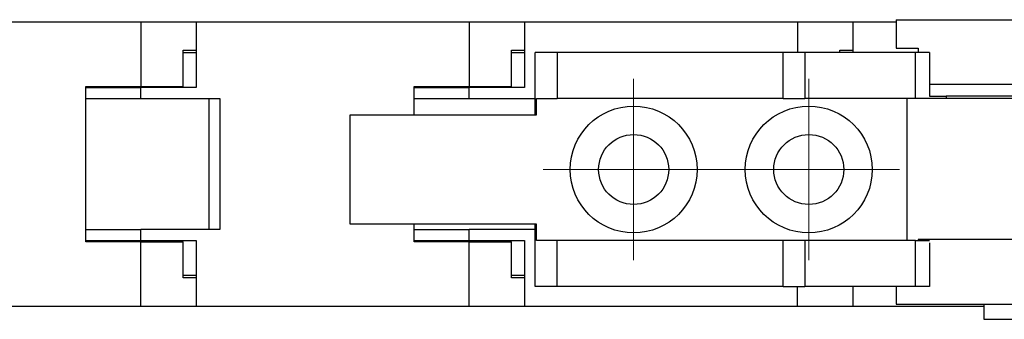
# Model space of a CAD drawing. Header units: millimetres. Extents: x 10 to 410, y 10 to 314.
# Tile 3 of 8: x 184 to 229, y 196 to 210. Entities that reach past the tile are written whole.
import ezdxf

# ---------------------------------------------------------------- set-up
doc = ezdxf.new("R2010")
doc.units = ezdxf.units.MM
doc.header["$LTSCALE"] = 1.5

# ---------------------------------------------------------------- blocks, each defined once
blk = doc.blocks.new('SW_CENTERMARKSYMBOL_4')
at = {"color": 0, "linetype": 'Continuous', "lineweight": 18}
for p, q in [((0, 2.54), (0, 4.14)), ((0, 0), (0, 2.54)), ((-2.54, 0), (-4.14, 0)), ((0, 0), (-2.54, 0)), ((0, 0), (0, -2.54)), ((0, 0), (2.54, 0)), ((2.54, 0), (4.14, 0)), ((0, -2.54), (0, -4.14))]:
    blk.add_line(p, q, dxfattribs=at)
blk = doc.blocks.new('SW_CENTERMARKSYMBOL_5')
at = {"color": 0, "linetype": 'Continuous', "lineweight": 18}
for p, q in [((0, 2.54), (0, 4.14)), ((0, 0), (0, 2.54)), ((-2.54, 0), (-4.14, 0)), ((0, 0), (-2.54, 0)), ((0, 0), (0, -2.54)), ((0, 0), (2.54, 0)), ((2.54, 0), (4.14, 0)), ((0, -2.54), (0, -4.14))]:
    blk.add_line(p, q, dxfattribs=at)

msp = doc.modelspace()

# ---------------------------------------------------------------- linework, layer by layer
for p, q in [((176.721, 209.492), (189.197, 209.492)), ((189.197, 209.492), (189.197, 206.542)), ((189.197, 209.492), (191.721, 209.492)), ((191.721, 209.492), (191.721, 206.492)), ((191.721, 209.492), (204.197, 209.492)), ((204.197, 209.492), (204.197, 206.542)), ((204.197, 209.492), (206.721, 209.492)), ((206.721, 209.492), (206.721, 206.492)), ((206.721, 209.492), (219.197, 209.492)), ((219.197, 209.492), (221.721, 209.492)), ((219.197, 209.492), (219.197, 208.092)), ((221.721, 209.492), (221.721, 208.092)), ((221.721, 209.492), (223.708, 209.492)), ((223.708, 209.592), (223.708, 208.292)), ((223.708, 209.592), (230.708, 209.592)), ((223.708, 208.292), (224.704, 208.292)), ((224.704, 208.292), (224.704, 208.092)), ((191.127, 208.192), (191.721, 208.192)), ((191.127, 206.542), (191.127, 208.192)), ((191.127, 208.092), (191.721, 208.092)), ((206.127, 208.192), (206.721, 208.192)), ((206.127, 206.542), (206.127, 208.192)), ((206.127, 208.092), (206.721, 208.092)), ((207.208, 205.242), (207.208, 208.092)), ((208.208, 208.092), (207.208, 208.092)), ((208.208, 208.092), (208.208, 205.992)), ((218.534, 208.092), (208.208, 208.092)), ((218.534, 205.992), (218.534, 208.092)), ((219.534, 208.092), (218.534, 208.092)), ((219.534, 208.092), (219.534, 205.992)), ((224.584, 208.092), (219.534, 208.092)), ((221.127, 208.192), (221.721, 208.192)), ((221.127, 208.092), (221.127, 208.192)), ((224.584, 205.992), (224.584, 208.092)), ((225.229, 208.092), (224.584, 208.092)), ((225.229, 208.092), (225.229, 206.092)), ((186.674, 206.542), (189.197, 206.542)), ((186.674, 199.442), (186.674, 206.542)), ((186.674, 206.492), (189.197, 206.492)), ((189.197, 206.542), (191.127, 206.542)), ((189.197, 205.992), (189.197, 206.492)), ((191.721, 206.492), (189.197, 206.492)), ((201.674, 206.542), (204.197, 206.542)), ((201.674, 205.242), (201.674, 206.542)), ((201.674, 206.492), (204.197, 206.492)), ((204.197, 206.542), (206.127, 206.542)), ((204.197, 205.992), (204.197, 206.492)), ((206.721, 206.492), (204.197, 206.492)), ((225.229, 206.642), (230.708, 206.642)), ((225.229, 206.092), (225.984, 206.092)), ((225.984, 206.092), (225.984, 205.992)), ((233.231, 206.092), (225.984, 206.092)), ((186.674, 205.992), (189.197, 205.992)), ((189.197, 205.992), (192.797, 205.992)), ((192.297, 205.992), (192.297, 199.992)), ((192.797, 205.992), (192.797, 199.992)), ((201.674, 205.992), (204.197, 205.992)), ((204.197, 205.992), (207.208, 205.992)), ((207.262, 205.242), (207.262, 205.992)), ((207.262, 205.992), (208.208, 205.992)), ((218.534, 205.992), (208.208, 205.992)), ((218.534, 205.992), (219.534, 205.992)), ((224.584, 205.992), (219.534, 205.992)), ((224.208, 199.492), (224.208, 205.992)), ((225.984, 205.992), (224.584, 205.992)), ((233.231, 205.992), (225.984, 205.992)), ((198.758, 200.242), (198.758, 205.242)), ((198.758, 205.242), (207.262, 205.242)), ((207.262, 200.242), (198.758, 200.242)), ((201.674, 199.442), (201.674, 200.242)), ((207.208, 197.392), (207.208, 200.242)), ((207.262, 199.492), (207.262, 200.242)), ((186.674, 199.992), (189.197, 199.992)), ((192.797, 199.992), (189.197, 199.992)), ((189.197, 199.492), (189.197, 199.992)), ((201.674, 199.992), (204.197, 199.992)), ((207.208, 199.992), (204.197, 199.992)), ((204.197, 199.492), (204.197, 199.992)), ((186.674, 199.492), (189.197, 199.492)), ((189.197, 199.442), (186.674, 199.442)), ((189.197, 199.492), (191.721, 199.492)), ((189.197, 196.492), (189.197, 199.442)), ((189.197, 199.442), (191.127, 199.442)), ((191.127, 197.792), (191.127, 199.442)), ((191.721, 199.492), (191.721, 196.492)), ((201.674, 199.492), (204.197, 199.492)), ((204.197, 199.442), (201.674, 199.442)), ((204.197, 199.492), (206.721, 199.492)), ((204.197, 196.492), (204.197, 199.442)), ((204.197, 199.442), (206.127, 199.442)), ((206.127, 197.792), (206.127, 199.442)), ((206.721, 199.492), (206.721, 196.492)), ((208.208, 199.492), (207.262, 199.492)), ((208.208, 197.392), (208.208, 199.492)), ((218.534, 199.492), (208.208, 199.492)), ((218.534, 197.392), (218.534, 199.492)), ((219.534, 199.492), (218.534, 199.492)), ((219.534, 199.492), (219.534, 197.392)), ((224.584, 199.492), (219.534, 199.492)), ((224.584, 197.392), (224.584, 199.492)), ((224.584, 199.492), (225.229, 199.492)), ((224.704, 199.542), (224.704, 199.492)), ((230.708, 199.542), (224.704, 199.542)), ((225.229, 199.392), (225.229, 197.392)), ((191.721, 197.892), (191.127, 197.892)), ((191.721, 197.792), (191.127, 197.792)), ((206.721, 197.892), (206.127, 197.892)), ((206.721, 197.792), (206.127, 197.792)), ((208.208, 197.392), (207.208, 197.392)), ((218.534, 197.392), (208.208, 197.392)), ((218.534, 197.392), (219.534, 197.392)), ((219.197, 196.492), (219.197, 197.392)), ((224.584, 197.392), (219.534, 197.392)), ((221.721, 197.392), (221.721, 196.492)), ((223.708, 197.392), (223.708, 196.592)), ((225.229, 197.392), (224.584, 197.392)), ((223.708, 196.592), (230.708, 196.592)), ((227.708, 196.592), (227.708, 195.892)), ((176.721, 196.492), (189.197, 196.492)), ((189.197, 196.492), (191.721, 196.492)), ((191.721, 196.492), (204.197, 196.492)), ((204.197, 196.492), (206.721, 196.492)), ((206.721, 196.492), (219.197, 196.492)), ((219.197, 196.492), (221.721, 196.492)), ((221.721, 196.492), (227.708, 196.492)), ((227.708, 195.892), (233.708, 195.892))]:
    msp.add_line(p, q)
for centre, radius in [((211.708, 202.742), 2.9), ((219.708, 202.742), 2.9), ((211.708, 202.742), 1.6), ((219.708, 202.742), 1.6)]:
    msp.add_circle(centre, radius)

# ---------------------------------------------------------------- block references
at = {"color": 7, "linetype": 'Continuous', "lineweight": 0}
for name, p in [('SW_CENTERMARKSYMBOL_4', (211.708, 202.742)), ('SW_CENTERMARKSYMBOL_5', (219.708, 202.742))]:
    msp.add_blockref(name, p, dxfattribs=at)

doc.saveas('drawing.dxf')
